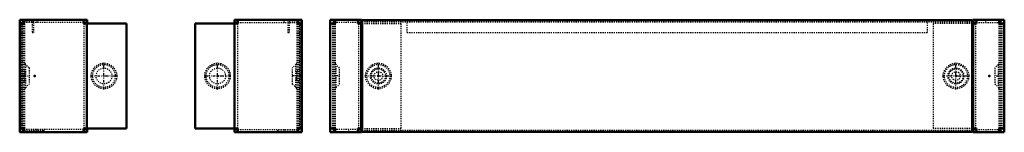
# Model space of a CAD drawing. Header units: millimetres. Extents: x 0 to 1838, y 0 to 727.
# Tile 2 of 2: x 962 to 1838, y 276 to 376. Entities that reach past the tile are written whole.
import ezdxf

# ---------------------------------------------------------------- set-up
doc = ezdxf.new("R2010")
doc.units = ezdxf.units.MM
doc.linetypes.add('Center', pattern=[1.5, 0.45, -0.5, 0.05, -0.5])
doc.linetypes.add('Dashed', pattern=[2, 1, -1])
for name, color, linetype, lineweight in [('2d ConnectionPoints', 7, 'Continuous', 50), ('AM_0', 7, 'Continuous', 50), ('AM_7', 7, 'Center', 25), ('AM_9', 6, 'Dashed', 25)]:
    doc.layers.add(name, color=color, linetype=linetype, lineweight=lineweight)

# ---------------------------------------------------------------- blocks, each defined once
blk = doc.blocks.new('16_P1060_0__P2_1_0_in_P1060_0__1300')
at = {"layer": 'AM_0'}
for p, q in [((961.93, 276.19), (961.93, 376.19)), ((1021.93, 376.19), (961.93, 376.19)), ((965.43, 372.69), (961.93, 372.69)), ((964.43, 373.69), (964.43, 372.69)), ((965.43, 373.69), (964.43, 373.69)), ((965.43, 376.19), (965.43, 372.69)), ((1018.75, 372.69), (1018.75, 376.19)), ((1021.93, 373.69), (1018.75, 373.69)), ((1056.93, 372.69), (1018.75, 372.69)), ((1021.75, 279.69), (1021.75, 372.69)), ((1021.93, 373.69), (1021.93, 376.19)), ((1056.93, 279.69), (1056.93, 372.69)), ((965.43, 279.69), (961.93, 279.69)), ((1021.93, 276.19), (961.93, 276.19)), ((964.43, 279.69), (964.43, 278.69)), ((964.43, 278.69), (965.43, 278.69)), ((965.43, 279.69), (965.43, 276.19)), ((1056.93, 279.69), (1018.75, 279.69)), ((1018.75, 276.19), (1018.75, 279.69)), ((1018.75, 278.69), (1021.93, 278.69)), ((1021.93, 276.19), (1021.93, 278.69))]:
    blk.add_line(p, q, dxfattribs=at)
at = {"layer": 'AM_7'}
for p, q in [((1036.94, 314.26), (1036.94, 338.12)), ((1025.01, 326.19), (1048.87, 326.19))]:
    blk.add_line(p, q, dxfattribs=at)
at = {"layer": 'AM_9'}
for p, q in [((963.97, 279.69), (963.97, 372.69)), ((964.43, 279.69), (964.43, 372.69)), ((1018.75, 373.69), (965.43, 373.69)), ((966.47, 372.69), (965.43, 372.69)), ((965.43, 279.69), (965.43, 372.69)), ((966.47, 279.69), (966.47, 372.69)), ((977.43, 373.69), (977.43, 376.19)), ((978.43, 373.69), (978.43, 376.19)), ((1019.25, 279.69), (1019.25, 372.69)), ((970.27, 333.33), (967.2, 336.4)), ((967.2, 336.4), (967.2, 315.98)), ((970.27, 333.33), (970.27, 319.05)), ((967.2, 315.98), (970.27, 319.05)), ((966.47, 279.69), (965.43, 279.69)), ((1018.75, 278.69), (965.43, 278.69)), ((977.43, 278.69), (977.43, 276.19)), ((978.43, 276.19), (978.43, 278.69))]:
    blk.add_line(p, q, dxfattribs=at)
for radius in [11.36, 10.12, 7.06]:
    blk.add_circle((1036.94, 326.19), radius, dxfattribs=at)
for centre, start, end in [((968.87, 338.26), 196.01282, 228.14867), ((968.87, 314.12), 131.85133, 163.98718)]:
    blk.add_arc(centre, 2.5, start, end, dxfattribs=at)
blk = doc.blocks.new('17_P1060_0__P1_1_0_in_P1060_0__1300')
at = {"layer": 'AM_7'}
blk.add_line((962.27, 326.19), (970.59, 326.19), dxfattribs=at)
at = {"layer": 'AM_9'}
for p, q in [((962.47, 375.69), (974.47, 375.69)), ((962.47, 276.69), (962.47, 375.69)), ((963.97, 374.19), (963.97, 278.19)), ((972.97, 374.19), (963.97, 374.19)), ((973.55, 375.69), (972.6, 374.19)), ((972.97, 374.19), (972.97, 364.69)), ((974.47, 364.69), (974.47, 375.69)), ((972.97, 364.69), (974.47, 364.69)), ((966.47, 330.04), (963.97, 332.54)), ((966.47, 330.04), (966.47, 322.34)), ((963.97, 319.84), (966.47, 322.34)), ((983.47, 276.69), (962.47, 276.69)), ((963.97, 278.19), (983.47, 278.19)), ((983.47, 278.19), (983.47, 276.69))]:
    blk.add_line(p, q, dxfattribs=at)
blk = doc.blocks.new('18_P1060_0__P2_2_0_in_P1060_0__1300')
at = {"layer": 'AM_0'}
for p, q in [((1118.01, 372.69), (1156.19, 372.69)), ((1118.01, 372.69), (1118.01, 279.69)), ((1153.01, 376.19), (1213.01, 376.19)), ((1153.01, 376.19), (1153.01, 373.69)), ((1156.19, 373.69), (1153.01, 373.69)), ((1153.19, 372.69), (1153.19, 279.69)), ((1156.19, 376.19), (1156.19, 372.69)), ((1209.51, 372.69), (1209.51, 376.19)), ((1210.51, 373.69), (1209.51, 373.69)), ((1209.51, 372.69), (1213.01, 372.69)), ((1210.51, 372.69), (1210.51, 373.69)), ((1213.01, 376.19), (1213.01, 276.19)), ((1118.01, 279.69), (1156.19, 279.69)), ((1153.01, 278.69), (1156.19, 278.69)), ((1153.01, 278.69), (1153.01, 276.19)), ((1153.01, 276.19), (1213.01, 276.19)), ((1156.19, 279.69), (1156.19, 276.19)), ((1209.51, 276.19), (1209.51, 279.69)), ((1209.51, 279.69), (1213.01, 279.69)), ((1209.51, 278.69), (1210.51, 278.69)), ((1210.51, 278.69), (1210.51, 279.69))]:
    blk.add_line(p, q, dxfattribs=at)
at = {"layer": 'AM_7'}
for p, q in [((1138, 314.26), (1138, 338.12)), ((1126.08, 326.19), (1149.93, 326.19))]:
    blk.add_line(p, q, dxfattribs=at)
at = {"layer": 'AM_9'}
for p, q in [((1155.69, 372.69), (1155.69, 279.69)), ((1156.19, 373.69), (1209.51, 373.69)), ((1196.51, 376.19), (1196.51, 373.69)), ((1197.51, 373.69), (1197.51, 376.19)), ((1208.47, 372.69), (1209.51, 372.69)), ((1208.47, 372.69), (1208.47, 279.69)), ((1209.51, 372.69), (1209.51, 279.69)), ((1210.51, 372.69), (1210.51, 279.69)), ((1210.97, 372.69), (1210.97, 279.69)), ((1207.74, 336.4), (1204.67, 333.33)), ((1204.67, 319.05), (1204.67, 333.33)), ((1207.74, 315.98), (1207.74, 336.4)), ((1204.67, 319.05), (1207.74, 315.98)), ((1156.19, 278.69), (1209.51, 278.69)), ((1196.51, 278.69), (1196.51, 276.19)), ((1197.51, 278.69), (1197.51, 276.19)), ((1208.47, 279.69), (1209.51, 279.69))]:
    blk.add_line(p, q, dxfattribs=at)
for radius in [11.36, 10.12, 7.06]:
    blk.add_circle((1138, 326.19), radius, dxfattribs=at)
for centre, start, end in [((1206.07, 338.26), 311.85133, 343.98718), ((1206.07, 314.12), 16.01282, 48.14867)]:
    blk.add_arc(centre, 2.5, start, end, dxfattribs=at)
blk = doc.blocks.new('19_P1060_0__P1_2_0_in_P1060_0__1300')
at = {"layer": 'AM_7'}
blk.add_line((1212.67, 326.19), (1204.36, 326.19), dxfattribs=at)
at = {"layer": 'AM_9'}
for p, q in [((1200.47, 375.69), (1200.47, 364.69)), ((1212.47, 375.69), (1200.47, 375.69)), ((1202.34, 374.19), (1201.39, 375.69)), ((1201.97, 364.69), (1201.97, 374.19)), ((1201.97, 374.19), (1210.97, 374.19)), ((1210.97, 374.19), (1210.97, 278.19)), ((1212.47, 276.69), (1212.47, 375.69)), ((1200.47, 364.69), (1201.97, 364.69)), ((1210.97, 332.54), (1208.47, 330.04)), ((1208.47, 322.34), (1208.47, 330.04)), ((1208.47, 322.34), (1210.97, 319.84)), ((1210.97, 278.19), (1191.47, 278.19)), ((1191.47, 278.19), (1191.47, 276.69)), ((1191.47, 276.69), (1212.47, 276.69))]:
    blk.add_line(p, q, dxfattribs=at)
blk = doc.blocks.new('20_P1060_0__P2_1_0_in_P1060_0__1300')
at = {"layer": 'AM_0'}
for p, q in [((1238.12, 376.19), (1266.12, 376.19)), ((1238.12, 276.19), (1238.12, 376.19)), ((1238.12, 372.69), (1242.62, 372.69)), ((1242.62, 373.69), (1240.62, 373.69)), ((1240.62, 373.69), (1240.62, 372.69)), ((1241.62, 376.19), (1241.62, 373.69)), ((1242.62, 376.19), (1242.62, 372.69)), ((1262.94, 376.19), (1262.94, 372.69)), ((1262.94, 373.69), (1266.12, 373.69)), ((1262.94, 372.69), (1266.62, 372.69)), ((1265.94, 372.69), (1265.94, 279.69)), ((1266.12, 373.69), (1266.12, 376.19)), ((1238.12, 279.69), (1242.62, 279.69)), ((1238.12, 276.19), (1266.12, 276.19)), ((1240.62, 279.69), (1240.62, 278.69)), ((1240.62, 278.69), (1242.62, 278.69)), ((1241.62, 276.19), (1241.62, 278.69)), ((1242.62, 279.69), (1242.62, 276.19)), ((1262.94, 279.69), (1266.62, 279.69)), ((1262.94, 279.69), (1262.94, 276.19)), ((1262.94, 278.69), (1266.12, 278.69)), ((1266.12, 278.69), (1266.12, 276.19))]:
    blk.add_line(p, q, dxfattribs=at)
at = {"layer": 'AM_7'}
for p, q in [((1281.12, 314.24), (1281.12, 338.14)), ((1246.87, 326.19), (1239.94, 326.19)), ((1269.17, 326.19), (1293.07, 326.19))]:
    blk.add_line(p, q, dxfattribs=at)
at = {"layer": 'AM_9'}
for p, q in [((1240.16, 372.69), (1240.16, 279.69)), ((1240.62, 372.69), (1240.62, 279.69)), ((1241.62, 372.69), (1241.62, 279.69)), ((1262.94, 373.69), (1242.62, 373.69)), ((1242.62, 372.69), (1242.66, 372.69)), ((1242.66, 372.69), (1242.66, 279.69)), ((1254.62, 373.69), (1254.62, 376.19)), ((1263.44, 372.69), (1263.44, 279.69)), ((1266.62, 372.69), (1301.12, 372.69)), ((1301.12, 372.69), (1301.12, 279.69)), ((1246.55, 333.24), (1243.48, 336.31)), ((1243.48, 316.06), (1243.48, 336.31)), ((1246.55, 319.13), (1246.55, 333.24)), ((1243.48, 316.06), (1246.55, 319.13)), ((1242.62, 279.69), (1242.66, 279.69)), ((1262.94, 278.69), (1242.62, 278.69)), ((1254.62, 278.69), (1254.62, 276.19)), ((1266.62, 279.69), (1301.12, 279.69))]:
    blk.add_line(p, q, dxfattribs=at)
for radius in [11.38, 10.21, 7.14]:
    blk.add_circle((1281.12, 326.19), radius, dxfattribs=at)
for centre, start, end in [((1245.05, 338.26), 196.50398, 231.15616), ((1245.05, 314.12), 128.84384, 163.49602)]:
    blk.add_arc(centre, 2.5, start, end, dxfattribs=at)
blk = doc.blocks.new('21_P1060_0__P2_2_0_in_P1060_0__1300')
at = {"layer": 'AM_0'}
for p, q in [((1813.29, 372.69), (1809.62, 372.69)), ((1838.12, 376.19), (1810.12, 376.19)), ((1810.12, 373.69), (1810.12, 376.19)), ((1813.29, 373.69), (1810.12, 373.69)), ((1810.29, 279.69), (1810.29, 372.69)), ((1813.29, 372.69), (1813.29, 376.19)), ((1833.62, 372.69), (1833.62, 376.19)), ((1835.62, 373.69), (1833.62, 373.69)), ((1838.12, 372.69), (1833.62, 372.69)), ((1834.62, 376.19), (1834.62, 373.69)), ((1835.62, 372.69), (1835.62, 373.69)), ((1838.12, 376.19), (1838.12, 276.19)), ((1813.29, 279.69), (1809.62, 279.69)), ((1813.29, 278.69), (1810.12, 278.69)), ((1810.12, 278.69), (1810.12, 276.19)), ((1838.12, 276.19), (1810.12, 276.19)), ((1813.29, 276.19), (1813.29, 279.69)), ((1838.12, 279.69), (1833.62, 279.69)), ((1833.62, 276.19), (1833.62, 279.69)), ((1833.62, 278.69), (1835.62, 278.69)), ((1834.62, 276.19), (1834.62, 278.69)), ((1835.62, 278.69), (1835.62, 279.69))]:
    blk.add_line(p, q, dxfattribs=at)
at = {"layer": 'AM_7'}
for p, q in [((1795.12, 314.24), (1795.12, 338.14)), ((1783.17, 326.19), (1807.07, 326.19)), ((1829.37, 326.19), (1836.3, 326.19))]:
    blk.add_line(p, q, dxfattribs=at)
at = {"layer": 'AM_9'}
for p, q in [((1809.62, 372.69), (1775.12, 372.69)), ((1775.12, 279.69), (1775.12, 372.69)), ((1812.79, 279.69), (1812.79, 372.69)), ((1813.29, 373.69), (1833.62, 373.69)), ((1821.62, 373.69), (1821.62, 376.19)), ((1833.62, 372.69), (1833.58, 372.69)), ((1833.58, 279.69), (1833.58, 372.69)), ((1834.62, 279.69), (1834.62, 372.69)), ((1835.62, 279.69), (1835.62, 372.69)), ((1836.08, 279.69), (1836.08, 372.69)), ((1832.75, 336.31), (1829.68, 333.24)), ((1829.68, 333.24), (1829.68, 319.13)), ((1832.75, 336.31), (1832.75, 316.06)), ((1829.68, 319.13), (1832.75, 316.06)), ((1809.62, 279.69), (1775.12, 279.69)), ((1813.29, 278.69), (1833.62, 278.69)), ((1821.62, 278.69), (1821.62, 276.19)), ((1833.62, 279.69), (1833.58, 279.69))]:
    blk.add_line(p, q, dxfattribs=at)
for radius in [11.38, 10.21, 7.14]:
    blk.add_circle((1795.12, 326.19), radius, dxfattribs=at)
for centre, start, end in [((1831.18, 338.26), 308.84384, 343.49602), ((1831.18, 314.12), 16.50398, 51.15616)]:
    blk.add_arc(centre, 2.5, start, end, dxfattribs=at)
blk = doc.blocks.new('22_P1060_0__P1_0_in_P1060_0__1300')
at = {"layer": 'AM_0'}
for p, q in [((1266.62, 375.69), (1809.62, 375.69)), ((1266.62, 276.69), (1266.62, 375.69)), ((1809.62, 276.69), (1809.62, 375.69)), ((1266.62, 276.69), (1809.62, 276.69))]:
    blk.add_line(p, q, dxfattribs=at)
at = {"layer": 'AM_9'}
for p, q in [((1266.62, 374.19), (1809.62, 374.19)), ((1306.62, 364.69), (1306.62, 375.69)), ((1769.62, 375.69), (1769.62, 364.69)), ((1306.62, 364.69), (1769.62, 364.69)), ((1266.62, 278.19), (1809.62, 278.19))]:
    blk.add_line(p, q, dxfattribs=at)
for centre, radius in [((1281.12, 326.19), 6.35), ((1281.12, 326.19), 3.85), ((1795.12, 326.19), 6.35), ((1795.12, 326.19), 3.85)]:
    blk.add_circle(centre, radius, dxfattribs=at)

msp = doc.modelspace()

# ---------------------------------------------------------------- linework, layer by layer
at = {"layer": '2d ConnectionPoints'}
for p in [(963.971, 326.188), (963.971, 326.188), (965.471, 326.188), (965.471, 326.188), (975.171, 326.188), (975.171, 326.188), (1138.005, 326.188), (1138.005, 326.188), (1210.971, 326.188), (1210.971, 326.188), (1210.971, 326.188), (1210.971, 326.188), (1281.119, 326.188), (1281.119, 326.188), (1281.119, 326.188), (1795.119, 326.188), (1795.119, 326.188), (1795.119, 326.188), (1795.119, 326.188), (1795.119, 326.188), (1795.119, 326.188), (1795.119, 326.188), (1824.884, 326.188), (1824.884, 326.188), (962.471, 276.688), (962.471, 276.688), (1538.119, 276.688), (1538.119, 276.688)]:
    msp.add_point(p, dxfattribs=at)

# ---------------------------------------------------------------- block references
for name in ['16_P1060_0__P2_1_0_in_P1060_0__1300', '17_P1060_0__P1_1_0_in_P1060_0__1300', '18_P1060_0__P2_2_0_in_P1060_0__1300', '19_P1060_0__P1_2_0_in_P1060_0__1300', '20_P1060_0__P2_1_0_in_P1060_0__1300', '22_P1060_0__P1_0_in_P1060_0__1300', '21_P1060_0__P2_2_0_in_P1060_0__1300']:
    msp.add_blockref(name, (0, 0))

doc.saveas('drawing.dxf')
